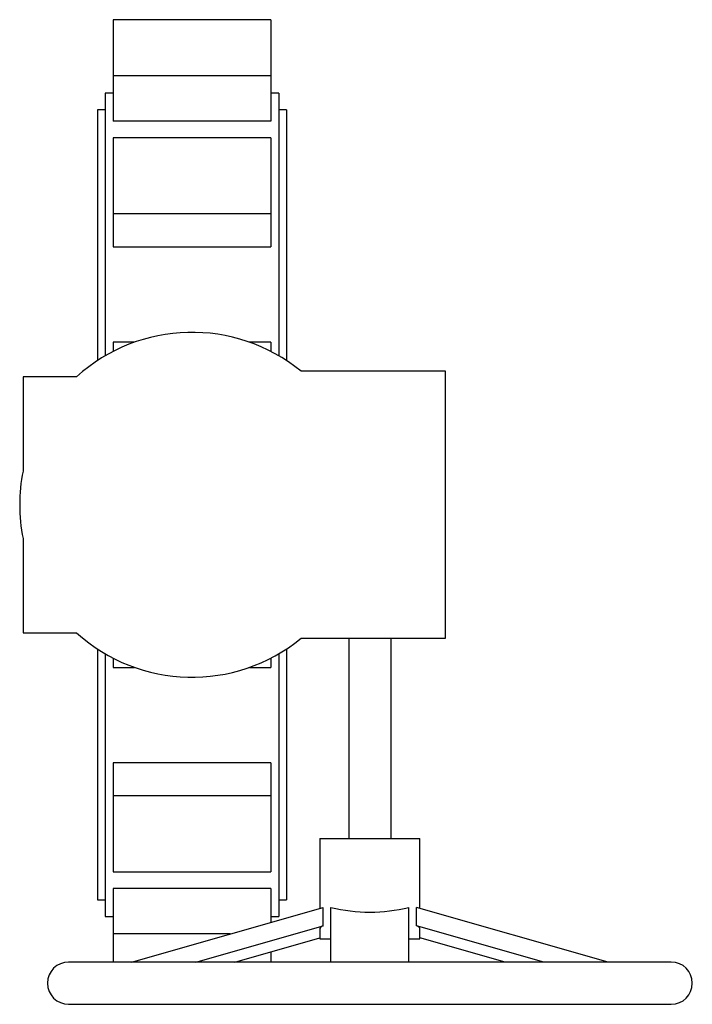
# Paper-space layout '_Superiore' of a CAD drawing. Header units: millimetres. Extents: x -77 to 225, y -225 to 218.
import ezdxf

# ---------------------------------------------------------------- set-up
doc = ezdxf.new("R2010")
doc.units = ezdxf.units.MM

psp = doc.layouts.new('_Superiore')

# ---------------------------------------------------------------- linework, layer by layer
at = {"color": 7, "linetype": 'Continuous', "lineweight": 25}
for p, q in [((35.5, 218.01), (-35.5, 218.01)), ((-35.5, 218.01), (-35.5, 172.47)), ((35.5, 218.01), (35.5, 172.47)), ((35.5, 192.84), (-35.5, 192.84)), ((-35.5, 185), (-39, 185)), ((-39, 185), (-39, 66.97)), ((39, 185), (35.5, 185)), ((39, 185), (39, 66.97)), ((-39, 177.5), (-42.5, 177.5)), ((-42.5, 177.5), (-42.5, 64.81)), ((42.5, 177.5), (39, 177.5)), ((42.5, 177.5), (42.5, 64.81)), ((35.5, 172.47), (-35.5, 172.47)), ((35.5, 164.96), (-35.5, 164.96)), ((-35.5, 164.96), (-35.5, 115.91)), ((35.5, 164.96), (35.5, 115.91)), ((35.5, 130.81), (-35.5, 130.81)), ((-35.5, 115.91), (35.5, 115.91)), ((-25.86, 73.06), (-35.5, 73.06)), ((-35.5, 73.06), (-35.5, 68.89)), ((35.5, 73.06), (25.86, 73.06)), ((35.5, 73.06), (35.5, 68.89)), ((114, 60), (49.05, 60)), ((114, -60), (114, 60)), ((-51.96, 57.5), (-76, 57.5)), ((-76, 57.5), (-76, 15.17)), ((-76, -15.17), (-76, -57.5)), ((-76, -57.5), (-51.96, -57.5)), ((49.05, -60), (114, -60)), ((70.5, -60), (70.5, -150)), ((89.5, -150), (89.5, -60)), ((-42.5, -64.81), (-42.5, -177.5)), ((42.5, -64.81), (42.5, -177.5)), ((-39, -66.97), (-39, -185)), ((-35.5, -68.89), (-35.5, -73.06)), ((35.5, -68.89), (35.5, -73.06)), ((39, -66.97), (39, -185)), ((-35.5, -73.06), (-25.86, -73.06)), ((25.86, -73.06), (35.5, -73.06)), ((35.5, -115.91), (-35.5, -115.91)), ((-35.5, -115.91), (-35.5, -164.96)), ((35.5, -115.91), (35.5, -164.96)), ((35.5, -130.81), (-35.5, -130.81)), ((57.5, -150), (57.5, -181.37)), ((57.5, -150), (102.5, -150)), ((102.5, -181.37), (102.5, -150)), ((-35.5, -164.96), (35.5, -164.96)), ((35.5, -172.47), (-35.5, -172.47)), ((-35.5, -172.47), (-35.5, -205.5)), ((35.5, -172.47), (35.5, -187.63)), ((-42.5, -177.5), (-39, -177.5)), ((-27.21, -205.5), (59, -180.94)), ((39, -177.5), (42.5, -177.5)), ((59, -189.18), (59, -180.94)), ((62.5, -205.5), (62.5, -180.94)), ((97.5, -205.5), (97.5, -180.94)), ((101, -189.18), (101, -180.94)), ((187.21, -205.5), (101, -180.94)), ((-39, -185), (-35.5, -185)), ((35.5, -185), (39, -185)), ((1.71, -205.5), (59, -189.18)), ((158.29, -205.5), (101, -189.18)), ((19.21, -205.5), (57.5, -194.59)), ((57.5, -190.5), (57.5, -195)), ((102.5, -195), (102.5, -190.5)), ((140.79, -205.5), (102.5, -194.59)), ((57.5, -195), (62.5, -195)), ((97.5, -195), (102.5, -195)), ((35.5, -200.86), (35.5, -205.5)), ((215.5, -205.5), (-55.5, -205.5)), ((-55.5, -224.5), (215.5, -224.5))]:
    psp.add_line(p, q, dxfattribs=at)
at = {"color": 8, "linetype": 'Continuous', "lineweight": 25}
psp.add_line((17.23, -192.84), (-35.5, -192.84), dxfattribs=at)
at = {"color": 7, "linetype": 'Continuous', "lineweight": 25}
for centre, radius, start, end in [((0, 0), 77.5, 50.732, 132.1034), ((0, 0), 77.5, 168.7089, 191.2911), ((0, 0), 77.5, 227.8966, 309.268), ((80, -110.64), 72.45, 256.0213, 283.9787), ((59.75, -191.54), 2.48, 107.457, 155.0716), ((100.34, -191.44), 2.36, 23.6415, 73.83), ((-55.5, -215), 9.5, 90, 270), ((215.5, -215), 9.5, 270, 90)]:
    psp.add_arc(centre, radius, start, end, dxfattribs=at)

doc.saveas('drawing.dxf')
